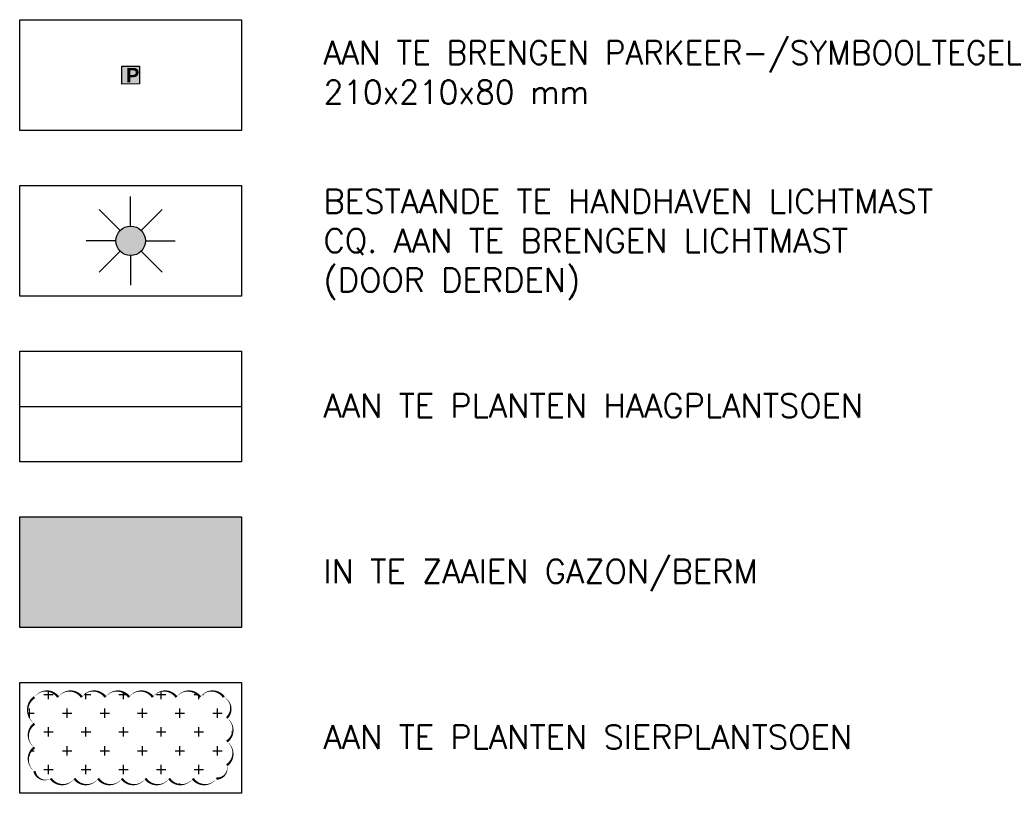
# Model space of a CAD drawing. Header units: metres. Extents: x 189938 to 192675, y 307646 to 311153.
# Tile 2 of 100: x 190655 to 190671, y 307660 to 307673. Entities that reach past the tile are written whole.
import ezdxf

# ---------------------------------------------------------------- set-up
doc = ezdxf.new("R2010")
doc.units = ezdxf.units.M
for name, color, linetype in [('PH-NIEUW-BEPLANTING-GAZON-BERM', 75, 'Continuous'), ('PH-NIEUW-BEPLANTING-HAAG', 96, '1-200 BLOKHAAG'), ('PH-NIEUW-BEPLANTING-SIERPLANTSOEN', 75, 'Continuous'), ('PH-NIEUW-LICHTMAST-INDICATIE', 40, 'Continuous'), ('PH-NIEUW-TEKSTTEGEL', 9, 'Continuous'), ('PH100', 7, 'Continuous')]:
    doc.layers.add(name, color=color, linetype=linetype)
doc.styles.add('kop', font='sanssb__.ttf')
doc.styles.add('ROMANS', font='romans.shx')
doc.linetypes.add('1-200 BLOKHAAG', pattern='A,0,-0.035,[1,Gras.shx,S=5,R=0,X=0,Y=0.0025],-0.475', length=0.51)

# ---------------------------------------------------------------- blocks, each defined once
blk = doc.blocks.new('Symbooltegel')
h = blk.add_hatch(color=255)
h.dxf.hatch_style = 1
h.paths.add_polyline_path([(0.2999947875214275, 0.3446501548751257), (0.3015250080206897, 0.04465405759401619), (0.001528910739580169, 0.04312383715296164), (-1.30973057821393e-06, 0.3431199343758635)])
at = {"layer": 'PH-NIEUW-TEKSTTEGEL'}
blk.add_lwpolyline([(0.2999947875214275, 0.3446501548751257), (0.3015250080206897, 0.04465405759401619), (0.001528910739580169, 0.04312383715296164), (-1.30973057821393e-06, 0.3431199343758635)], close=True, dxfattribs=at)
at = {"layer": 'PH-NIEUW-TEKSTTEGEL', "insert": (0.07171224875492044, 0.3145874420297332), "char_height": 0.24, "attachment_point": 1, "rotation": 0.29225185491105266, "style": 'kop'}
blk.add_mtext_dynamic_manual_height_columns('P', width=0.1788332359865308, gutter_width=1, heights=[0], dxfattribs=at)
blk = doc.blocks.new('Lichtmast')
at = {"layer": 'PH-NIEUW-LICHTMAST-INDICATIE'}
blk.add_hatch(color=256, dxfattribs=at).paths.add_polyline_path([(0.678998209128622, 0.5102939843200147, 1), (0.821001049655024, 0.989705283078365, 1)])
at = {"layer": 'PH-NIEUW-LICHTMAST-INDICATIE', "color": 9, "flags": 128}
for points in [[(0.7499996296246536, 0.9999996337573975), (0.7499996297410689, 1.499999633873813)], [(0.5729996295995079, 0.9269996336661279), (0.2199996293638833, 1.279999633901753)], [(0.9269996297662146, 0.9269996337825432), (1.279999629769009, 1.279999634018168)], [(0.4999996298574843, 0.7499996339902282), (-3.703753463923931e-07, 0.7499996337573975)], [(0.9999996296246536, 0.7499996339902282), (1.499999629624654, 0.7499996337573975)], [(0.5729996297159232, 0.5729996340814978), (0.2199996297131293, 0.2199996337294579)], [(0.7499996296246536, 0.4999996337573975), (0.749999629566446, -3.660097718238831e-07)], [(0.9269996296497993, 0.5729996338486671), (1.279999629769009, 0.2199996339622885)]]:
    blk.add_lwpolyline(points, dxfattribs=at)
at = {"layer": 'PH-NIEUW-LICHTMAST-INDICATIE', "color": 9}
blk.add_circle((0.7499996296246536, 0.7499996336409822), 0.2499999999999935, dxfattribs=at)

msp = doc.modelspace()

# ---------------------------------------------------------------- hatches: boundary and pattern name
at = {"layer": 'PH-NIEUW-BEPLANTING-GAZON-BERM', "ltscale": 2, "transparency": 33554559}
h = msp.add_hatch(color=256, dxfattribs=at)
h.dxf.hatch_style = 1
h.paths.add_polyline_path([(190658.4958024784, 307663.1079347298), (190658.4958024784, 307664.9829347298), (190654.7458024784, 307664.9829347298), (190654.7458024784, 307663.1079347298)])
at = {"layer": 'PH-NIEUW-BEPLANTING-SIERPLANTSOEN'}
h = msp.add_hatch(dxfattribs=at)
h.set_pattern_fill('CROSS,_I', color=256, scale=0.05, style=2)
h.set_pattern_definition([(0, (190558.949135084, 307680.0772843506), (0.3175, 0.3175), [0.15875, -0.4762500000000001]), (90, (190559.028510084, 307679.9979093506), (-0.3175, 0.3175), [0.15875, -0.4762500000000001])])
edge = h.paths.add_edge_path()
edge.add_arc((190655.1958024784, 307661.7928932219), 0.2441549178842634, 35.00000004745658, 144.999999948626, ccw=False)
edge.add_arc((190655.5958024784, 307661.7928932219), 0.2441549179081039, 35.000000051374, 144.9999999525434, ccw=False)
edge.add_arc((190655.9958024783, 307661.7928932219), 0.2441549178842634, 35.00000004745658, 144.999999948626, ccw=False)
edge.add_arc((190656.3958024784, 307661.7928932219), 0.2441549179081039, 35.00000004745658, 144.9999999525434, ccw=False)
edge.add_arc((190656.7958024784, 307661.7928932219), 0.2441549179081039, 35.000000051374, 144.9999999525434, ccw=False)
edge.add_arc((190657.1958024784, 307661.7928932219), 0.2441549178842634, 35.00000004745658, 144.999999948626, ccw=False)
edge.add_arc((190657.5958024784, 307661.7928932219), 0.2441549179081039, 35.000000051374, 144.9999999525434, ccw=False)
edge.add_arc((190657.9958024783, 307661.7928932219), 0.2441549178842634, 35.00000004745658, 144.999999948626, ccw=False)
edge.add_arc((190658.098266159, 307661.7404295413), 0.2158044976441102, -46.86989756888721, 63.130102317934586, ccw=False)
edge.add_arc((190658.1057609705, 307661.3829347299), 0.2441549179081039, -54.99999995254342, 54.99999995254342, ccw=False)
edge.add_arc((190658.1057609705, 307660.9829347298), 0.2441549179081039, -54.99999995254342, 54.99999995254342, ccw=False)
edge.add_arc((190658.0795291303, 307660.7317028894), 0.1739871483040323, -92.87498358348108, 17.12501633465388, ccw=False)
edge.add_arc((190657.8708024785, 307660.6979762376), 0.2441549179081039, 215.0000000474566, 324.9999999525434, ccw=False)
edge.add_arc((190657.4708024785, 307660.6979762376), 0.2441549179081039, 215.000000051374, 324.9999999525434, ccw=False)
edge.add_arc((190657.0708024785, 307660.6979762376), 0.2441549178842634, 215.0000000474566, 324.999999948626, ccw=False)
edge.add_arc((190656.6708024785, 307660.6979762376), 0.2441549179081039, 215.000000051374, 324.9999999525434, ccw=False)
edge.add_arc((190656.2708024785, 307660.6979762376), 0.2441549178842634, 215.0000000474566, 324.999999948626, ccw=False)
edge.add_arc((190655.8708024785, 307660.6979762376), 0.2441549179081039, 215.0000000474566, 324.9999999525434, ccw=False)
edge.add_arc((190655.4708024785, 307660.6979762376), 0.2441549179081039, 215.000000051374, 324.9999999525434, ccw=False)
edge.add_arc((190655.1770654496, 307660.7167132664), 0.1843834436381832, 190.5560452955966, 300.55604520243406, ccw=False)
edge.add_arc((190655.1358439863, 307660.8829347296), 0.244154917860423, 125.00000004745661, 234.9999999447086, ccw=False)
edge.add_arc((190655.1358439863, 307661.2829347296), 0.2441549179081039, 125.00000004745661, 234.99999995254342, ccw=False)
edge.add_arc((190655.1533491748, 307661.7079347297), 0.2746742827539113, 125.0000000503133, 234.9999999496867, ccw=False)

# ---------------------------------------------------------------- linework, layer by layer
at = {"layer": 'PH-NIEUW-BEPLANTING-HAAG'}
msp.add_lwpolyline([(190654.7458024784, 307666.8454347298), (190658.4958024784, 307666.8454347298)], dxfattribs=at)
at = {"layer": 'PH-NIEUW-BEPLANTING-SIERPLANTSOEN', "color": 96}
msp.add_lwpolyline([(190654.9958024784, 307661.9329347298, 0, 0.04, -0.52056705), (190655.3958024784, 307661.9329347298, 0, 0.04, -0.52056705), (190655.7958024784, 307661.9329347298, 0, 0.04, -0.52056705), (190656.1958024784, 307661.9329347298, 0, 0.04, -0.52056705), (190656.5958024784, 307661.9329347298, 0, 0.04, -0.52056705), (190656.9958024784, 307661.9329347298, 0, 0.04, -0.52056705), (190657.3958024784, 307661.9329347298, 0, 0.04, -0.52056705), (190657.7958024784, 307661.9329347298, 0, 0.04, -0.52056705), (190658.1958024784, 307661.9329347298, 0, 0.04, -0.52056705), (190658.2458024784, 307661.5829347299, 0, 0.04, -0.52056705), (190658.2458024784, 307661.1829347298, 0, 0.04, -0.52056705), (190658.2458024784, 307660.7829347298, 0, 0.04, -0.52056705), (190658.0708024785, 307660.5579347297, 0, 0.04, -0.52056705), (190657.6708024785, 307660.5579347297, 0, 0.04, -0.52056705), (190657.2708024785, 307660.5579347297, 0, 0.04, -0.52056705), (190656.8708024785, 307660.5579347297, 0, 0.04, -0.52056705), (190656.4708024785, 307660.5579347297, 0, 0.04, -0.52056705), (190656.0708024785, 307660.5579347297, 0, 0.04, -0.52056705), (190655.6708024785, 307660.5579347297, 0, 0.04, -0.52056705), (190655.2708024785, 307660.5579347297, 0, 0.04, -0.52056705), (190654.9958024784, 307660.6829347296, 0, 0.04, -0.52056705), (190654.9958024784, 307661.0829347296, 0, 0.04, -0.52056705), (190654.9958024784, 307661.4829347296, 0, 0.04, -0.52056705)], format="xyseb", close=True, dxfattribs=at)
at = {"layer": 'PH100', "color": 1}
for points in [[(190654.7458024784, 307673.3829347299), (190658.4958024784, 307673.3829347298), (190658.4958024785, 307671.5079347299), (190654.7458024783, 307671.5079347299)], [(190654.7458024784, 307670.5829347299), (190658.4958024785, 307670.5829347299), (190658.4958024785, 307668.7079347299), (190654.7458024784, 307668.7079347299)], [(190654.7458024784, 307667.7829347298), (190658.4958024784, 307667.7829347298), (190658.4958024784, 307665.9079347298), (190654.7458024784, 307665.9079347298)], [(190654.7458024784, 307664.9829347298), (190658.4958024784, 307664.9829347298), (190658.4958024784, 307663.1079347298), (190654.7458024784, 307663.1079347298)], [(190654.7458024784, 307662.1829347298), (190658.4958024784, 307662.1829347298), (190658.4958024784, 307660.3079347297), (190654.7458024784, 307660.3079347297)]]:
    msp.add_lwpolyline(points, close=True, dxfattribs=at)

# ---------------------------------------------------------------- block references
at = {"layer": 'PH-NIEUW-LICHTMAST-INDICATIE', "color": 2}
msp.add_blockref('Lichtmast', (190655.8708028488, 307668.8954350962), dxfattribs=at)
at = {"layer": 'PH-NIEUW-TEKSTTEGEL'}
msp.add_blockref('Symbooltegel', (190656.4709150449, 307672.2515521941), dxfattribs=at)

# ---------------------------------------------------------------- texts
at = {"layer": 'PH100', "color": 2, "char_height": 0.3999999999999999, "attachment_point": 1, "style": 'ROMANS'}
for s, insert, width in [('AAN TE BRENGEN PARKEER-/SYMBOOLTEGEL\\P210x210x80 mm', (190659.8818331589, 307673.026406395), 15.9581745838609), ('BESTAANDE TE HANDHAVEN LICHTMAST \\PCQ. AAN TE BRENGEN LICHTMAST\\P(DOOR DERDEN)', (190659.8818331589, 307670.5150041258), 14.48846392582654), ('AAN TE PLANTEN HAAGPLANTSOEN', (190659.8818331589, 307667.0598283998), 14.96360999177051), ('IN TE ZAAIEN GAZON/BERM', (190659.8818331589, 307664.2598283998), 9.821231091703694), ('AAN TE PLANTEN SIERPLANTSOEN', (190659.8818331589, 307661.4598283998), 12.06458320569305)]:
    msp.add_mtext(s, dxfattribs=dict(at, insert=insert, width=width))

doc.saveas('drawing.dxf')
